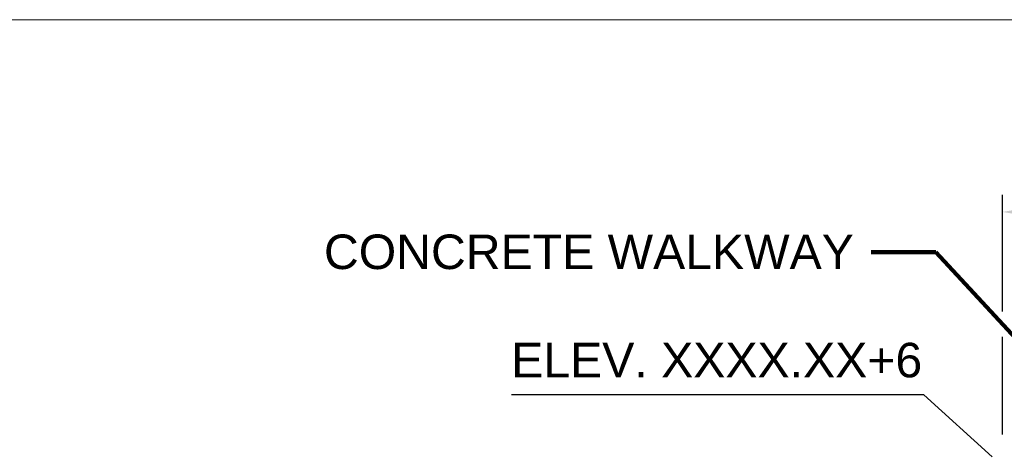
# Model space of a CAD drawing. Header units: inches. Extents: x -981 to -621, y 39 to 285.
# Tile 13 of 19: x -784 to -741, y 266 to 285. Entities that reach past the tile are written whole.
import ezdxf

# ---------------------------------------------------------------- set-up
doc = ezdxf.new("R2010")
doc.units = ezdxf.units.IN
doc.header["$MEASUREMENT"] = 0
doc.layers.add('G-ANNO-DIMS', color=2, linetype='Continuous', lineweight=0)
doc.layers.add('G-ANNO-NOTE', color=4, linetype='Continuous', lineweight=30)
doc.layers.add('G-ANNO-NPLT', color=2, linetype='Continuous', lineweight=0, plot=False)
doc.styles.add('Style-Arial', font='arial.ttf')
doc.styles.add('TEXT', font='romans.shx', dxfattribs={"width": 0.8})
doc.dimstyles.new('USACE ARROW DIM SET', dxfattribs={"dimtxt": 1.5, "dimasz": 2.82, "dimexe": 0.75, "dimexo": 0.75, "dimgap": 0.75, "dimtad": 1, "dimdec": 3, "dimzin": 15, "dimdsep": 46, "dimtxsty": 'Style-Arial', "dimcen": 1.08, "dimclrd": 256, "dimclre": 256, "dimazin": 2, "dimtfac": 1, "dimtdec": 3, "dimtmove": 1, "dimatfit": 1, "dimfxl": 1, "dimtzin": 15, "dimlwd": -1, "dimarcsym": 0})

msp = doc.modelspace()

# ---------------------------------------------------------------- linework, layer by layer
at = {"layer": 'G-ANNO-DIMS', "lineweight": 25}
for p, q in [((-741.37584, 272.451, -3.47441), (-741.37584, 277.52922, -3.47441)), ((-741.37584, 267.10276, -3.47441), (-741.37584, 271.34761, -3.47441))]:
    msp.add_line(p, q, dxfattribs=at)
msp.add_solid([(-739.12584, 276.40422, -3.47441), (-741.37584, 276.77922, -3.47441), (-739.12584, 277.15422, -3.47441)], dxfattribs=at)
at = {"layer": 'G-ANNO-NOTE', "elevation": -3.47441, "flags": 128}
msp.add_lwpolyline([(-741.82022, 266.13056), (-744.79364, 268.8344), (-762.72423, 268.8344)], dxfattribs=at)
at = {"layer": 'G-ANNO-NPLT'}
msp.add_3dface([(-620.8441, 285.13311, -3.51772), (-980.8441, 285.13311, -3.51772), (-980.8441, 39.13311, -3.51772), (-620.8441, 39.13311, -3.51772)], dxfattribs=at)

# ---------------------------------------------------------------- texts
at = {"layer": 'G-ANNO-NOTE', "char_height": 1.5, "style": 'Style-Arial'}
for s, insert, attachment_point in [('CONCRETE WALKWAY', (-747.8342, 275.0356), 6), ('ELEV. XXXX.XX+6', (-762.74003, 271.09011, -3.47441), 1)]:
    msp.add_mtext(s, dxfattribs=dict(at, insert=insert, attachment_point=attachment_point))
at = {"layer": 'G-ANNO-NOTE', "char_height": 1.500003, "attachment_point": 4, "style": 'TEXT'}
for insert, rotation in [((-741.82022, 273.41579, -3.47441), 334.150829), ((-741.82022, 271.33243, -3.47441), 325.405603)]:
    msp.add_mtext('\\fArial|b0|i0|c00|p39;\\H1x;\\W0.8; ', dxfattribs=dict(at, insert=insert, rotation=rotation))

# ---------------------------------------------------------------- leaders
at = {"layer": 'G-ANNO-NOTE', "annotation_type": 0, "has_hookline": 1, "hookline_direction": 1, "text_width": 22.93179}
msp.add_leader([(-736.27625, 266.40005), (-744.2642, 275.0356), (-747.0842, 275.0356)], dimstyle='USACE ARROW DIM SET', override={"dimtad": 0, "dimclrd": 0, "dimlwd": 65534}, dxfattribs=at)

doc.saveas('drawing.dxf')
